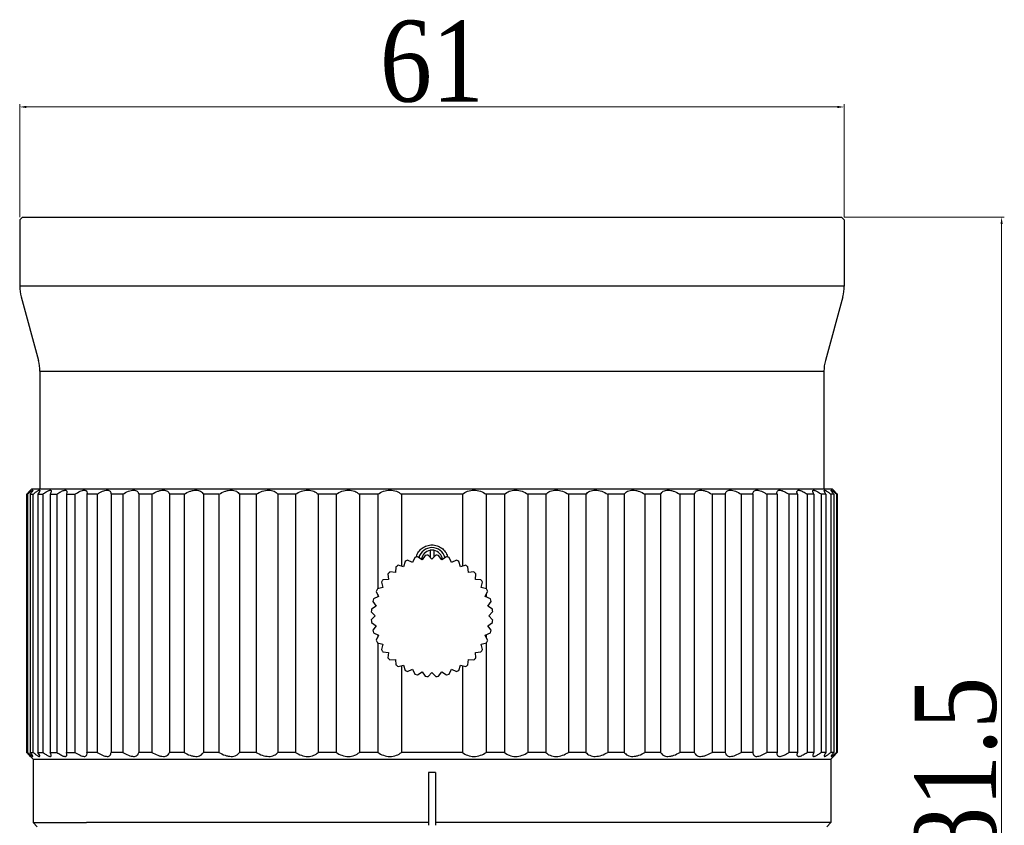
# Model space of a CAD drawing. Header units: millimetres. Extents: x 645 to 730, y -360 to -244.
# Tile 4 of 4: x 657 to 730, y -304 to -244. Entities that reach past the tile are written whole.
import ezdxf

# ---------------------------------------------------------------- set-up
doc = ezdxf.new("R2010")
doc.units = ezdxf.units.MM
doc.header["$LTSCALE"] = 16.335
doc.header["$PDMODE"] = 3
doc.header["$PDSIZE"] = 8
doc.layers.get('0').update_dxf_attribs({"linetype": 'CONTINUOUS'})
doc.layers.get('Defpoints').update_dxf_attribs({"linetype": 'CONTINUOUS'})
doc.layers.add('02___PRT_ALL_AXES', color=7, linetype='CONTINUOUS')
doc.layers.add('标注', color=7, linetype='CONTINUOUS', lineweight=9)
doc.styles.get("Standard").update_dxf_attribs({"font": 'times.ttf', "width": 0.85})
doc.dimstyles.new('AM_ISO', dxfattribs={"dimscale": 0.2, "dimtxt": 3, "dimasz": 2.5, "dimexe": 1, "dimexo": 1, "dimgap": 1.5, "dimtad": 1, "dimdsep": 46, "dimtxsty": 'STANDARD', "dimcen": 0, "dimclrd": 256, "dimclre": 256, "dimclrt": 7, "dimadec": 0, "dimazin": 2, "dimtp": 0.1, "dimtm": 0.1, "dimtfac": 0.71, "dimtmove": 0, "dimatfit": 3, "dimfxl": 1, "dimlwd": -1, "dimlwe": -1, "dimarcsym": 0})

# ---------------------------------------------------------------- blocks, each defined once
blk = doc.blocks.new('*D13')
at = {"layer": 'Defpoints', "color": 0}
for p in [(717.819, -250.637), (656.819, -258.995), (717.819, -258.995)]:
    blk.add_point(p, dxfattribs=at)
at = {"layer": '标注'}
for p, q in [((656.819, -258.795), (656.819, -250.437)), ((717.819, -258.795), (717.819, -250.437)), ((657.319, -250.637), (717.319, -250.637))]:
    blk.add_line(p, q, dxfattribs=at)
for points in [[(657.319, -250.554), (657.319, -250.72), (656.819, -250.637)], [(717.319, -250.72), (717.319, -250.554), (717.819, -250.637)]]:
    blk.add_solid(points, dxfattribs=at)
at = {"layer": '标注', "color": 7, "insert": (687.319, -247.285), "char_height": 0.6, "attachment_point": 5}
blk.add_mtext('{{\\H10x;61}}', dxfattribs=at)
blk = doc.blocks.new('*D14')
at = {"layer": 'Defpoints', "color": 0}
for p in [(717.619, -258.795), (716.019, -340.295), (729.46, -340.295)]:
    blk.add_point(p, dxfattribs=at)
at = {"layer": '标注'}
for p, q in [((717.819, -258.795), (729.66, -258.795)), ((729.46, -259.295), (729.46, -339.795)), ((716.219, -340.295), (729.66, -340.295))]:
    blk.add_line(p, q, dxfattribs=at)
for points in [[(729.544, -259.295), (729.377, -259.295), (729.46, -258.795)], [(729.377, -339.795), (729.544, -339.795), (729.46, -340.295)]]:
    blk.add_solid(points, dxfattribs=at)
at = {"layer": '标注', "color": 7, "insert": (726.1, -299.545), "char_height": 0.6, "attachment_point": 5, "rotation": 90}
blk.add_mtext('{{\\H10x;81.5}}', dxfattribs=at)

msp = doc.modelspace()

# ---------------------------------------------------------------- linework, layer by layer
at = {"color": 7, "linetype": 'Continuous'}
for p, q in [((717.819, -263.893), (656.819, -263.893)), ((658.319, -270.197), (716.319, -270.197)), ((686.056, -283.976), (685.882, -284.348)), ((686.589, -284.159), (686.253, -283.923)), ((686.825, -283.822), (686.589, -284.159)), ((687.319, -284.095), (687.028, -283.804)), ((687.609, -283.804), (687.319, -284.095)), ((688.048, -284.159), (687.812, -283.822)), ((688.385, -283.923), (688.048, -284.159)), ((688.755, -284.348), (688.581, -283.976)), ((684.655, -284.668), (684.619, -285.078)), ((685.219, -284.658), (684.822, -284.551)), ((685.325, -284.261), (685.219, -284.658)), ((685.882, -284.348), (685.51, -284.175)), ((689.128, -284.175), (688.755, -284.348)), ((689.419, -284.658), (689.312, -284.261)), ((689.816, -284.551), (689.419, -284.658)), ((690.018, -285.078), (689.983, -284.668)), ((684.065, -285.186), (684.101, -285.595)), ((684.619, -285.078), (684.209, -285.042)), ((690.428, -285.042), (690.018, -285.078)), ((690.536, -285.595), (690.572, -285.186)), ((683.681, -286.195), (683.284, -286.301)), ((683.575, -285.798), (683.681, -286.195)), ((684.101, -285.595), (683.692, -285.631)), ((690.945, -285.631), (690.536, -285.595)), ((690.956, -286.195), (691.062, -285.798)), ((691.353, -286.301), (690.956, -286.195)), ((683.372, -286.859), (682.999, -287.032)), ((683.198, -286.486), (683.372, -286.859)), ((691.265, -286.859), (691.439, -286.486)), ((691.638, -287.032), (691.265, -286.859)), ((683.182, -287.566), (682.846, -287.801)), ((682.947, -287.229), (683.182, -287.566)), ((691.455, -287.566), (691.691, -287.229)), ((691.791, -287.801), (691.455, -287.566)), ((682.828, -288.004), (683.119, -288.295)), ((683.119, -288.295), (682.828, -288.586)), ((691.519, -288.295), (691.809, -288.004)), ((691.809, -288.586), (691.519, -288.295)), ((682.846, -288.789), (683.182, -289.024)), ((683.182, -289.024), (682.947, -289.361)), ((691.455, -289.024), (691.791, -288.789)), ((691.691, -289.361), (691.455, -289.024)), ((682.999, -289.558), (683.372, -289.731)), ((683.372, -289.731), (683.198, -290.104)), ((691.265, -289.731), (691.638, -289.558)), ((691.439, -290.104), (691.265, -289.731)), ((683.284, -290.289), (683.681, -290.395)), ((683.681, -290.395), (683.575, -290.792)), ((690.956, -290.395), (691.353, -290.289)), ((691.062, -290.792), (690.956, -290.395)), ((683.692, -290.959), (684.101, -290.995)), ((684.101, -290.995), (684.065, -291.404)), ((690.536, -290.995), (690.945, -290.959)), ((690.572, -291.404), (690.536, -290.995)), ((684.209, -291.548), (684.619, -291.512)), ((684.619, -291.512), (684.655, -291.922)), ((684.822, -292.039), (685.219, -291.932)), ((685.219, -291.932), (685.325, -292.329)), ((689.312, -292.329), (689.419, -291.932)), ((689.419, -291.932), (689.816, -292.039)), ((689.983, -291.922), (690.018, -291.512)), ((690.018, -291.512), (690.428, -291.548)), ((685.51, -292.415), (685.882, -292.242)), ((685.882, -292.242), (686.056, -292.614)), ((686.253, -292.667), (686.589, -292.431)), ((686.589, -292.431), (686.825, -292.768)), ((687.028, -292.786), (687.319, -292.495)), ((687.319, -292.495), (687.609, -292.786)), ((687.812, -292.768), (688.048, -292.431)), ((688.048, -292.431), (688.385, -292.667)), ((688.581, -292.614), (688.755, -292.242)), ((688.755, -292.242), (689.128, -292.415)), ((687.569, -299.895), (687.069, -299.895)), ((687.069, -299.895), (687.069, -303.794)), ((687.569, -299.895), (687.569, -303.794))]:
    msp.add_line(p, q, dxfattribs=at)
for centre, radius, start, end in [((659.819, -263.893), 3, 180, 195.25512), ((714.819, -263.893), 3, 344.74488, 0), ((655.319, -270.197), 3, 0, 15.25512), ((719.319, -270.197), 3, 164.74488, 180), ((687.319, -284.245), 1, 14.43961, 165.5599), ((687.319, -288.295), 4.5, 103.7027, 106.2973), ((687.309, -284.247), 1.198, 163.02502, 165.35849), ((687.319, -288.295), 4.5, 93.7027, 96.2973), ((687.319, -288.295), 4.5, 83.7027, 86.2973), ((687.319, -288.295), 4.5, 73.7027, 76.2973), ((687.328, -284.247), 1.199, 14.64495, 16.99859), ((687.319, -288.295), 4.5, 123.7027, 126.2973), ((687.319, -288.295), 4.5, 113.7027, 116.2973), ((687.319, -288.295), 4.5, 63.7027, 66.2973), ((687.319, -288.295), 4.5, 53.7027, 56.2973), ((687.319, -288.295), 4.5, 133.7027, 136.2973), ((687.319, -288.295), 4.5, 43.7027, 46.2973), ((687.319, -288.295), 4.5, 143.7027, 146.2973), ((687.319, -288.295), 4.5, 33.7027, 36.2973), ((687.319, -288.295), 4.5, 153.7027, 156.2973), ((687.319, -288.295), 4.5, 23.7027, 26.2973), ((687.319, -288.295), 4.5, 163.7027, 166.2973), ((687.319, -288.295), 4.5, 13.7027, 16.2973), ((687.319, -288.295), 4.5, 173.7027, 176.2973), ((687.319, -288.295), 4.5, 3.7027, 6.2973), ((687.319, -288.295), 4.5, 183.7027, 186.2973), ((687.319, -288.295), 4.5, 353.7027, 356.2973), ((687.319, -288.295), 4.5, 193.7027, 196.2973), ((687.319, -288.295), 4.5, 343.7027, 346.2973), ((687.319, -288.295), 4.5, 203.7027, 206.2973), ((687.319, -288.295), 4.5, 333.7027, 336.2973), ((687.319, -288.295), 4.5, 213.7027, 216.2973), ((687.319, -288.295), 4.5, 323.7027, 326.2973), ((687.319, -288.295), 4.5, 223.7027, 226.2973), ((687.319, -288.295), 4.5, 233.7027, 236.2973), ((687.319, -288.295), 4.5, 303.7027, 306.2973), ((687.319, -288.295), 4.5, 313.7027, 316.2973), ((687.319, -288.295), 4.5, 243.7027, 246.2973), ((687.319, -288.295), 4.5, 253.7027, 256.2973), ((687.319, -288.295), 4.5, 263.7027, 266.2973), ((687.319, -288.295), 4.5, 273.7027, 276.2973), ((687.319, -288.295), 4.5, 283.7027, 286.2973), ((687.319, -288.295), 4.5, 293.7027, 296.2973)]:
    msp.add_arc(centre, radius, start, end, dxfattribs=at)
for points, knots in [([(686.163, -283.897), (686.2, -283.775), (686.315, -283.541), (686.588, -283.264), (686.934, -283.086), (687.191, -283.045), (687.319, -283.045)], [0, 0, 0, 0, 0.249989, 0.49999, 0.749997, 1, 1, 1, 1]), ([(687.319, -283.045), (687.446, -283.045), (687.703, -283.085), (688.049, -283.264), (688.322, -283.541), (688.437, -283.774), (688.475, -283.896)], [0, 0, 0, 0, 0.249986, 0.499997, 0.749987, 1, 1, 1, 1])]:
    msp.add_open_spline(points, degree=3, knots=knots, dxfattribs=at)
at = {"layer": '02___PRT_ALL_AXES', "color": 7, "linetype": 'Continuous'}
for p, q in [((657.019, -258.795), (656.819, -258.995)), ((656.819, -258.995), (656.819, -263.893)), ((657.019, -258.795), (717.619, -258.795)), ((717.619, -258.795), (717.819, -258.995)), ((717.819, -258.995), (717.819, -263.893)), ((656.924, -264.683), (658.213, -269.407)), ((717.713, -264.683), (716.424, -269.407)), ((658.319, -270.197), (658.319, -278.895)), ((716.319, -270.197), (716.319, -278.895)), ((657.719, -278.895), (657.617, -278.996)), ((657.719, -278.895), (716.919, -278.895)), ((716.919, -278.895), (717.02, -278.996)), ((657.332, -279.295), (657.404, -279.295)), ((657.332, -279.295), (657.332, -298.395)), ((657.404, -279.295), (657.404, -298.395)), ((657.619, -278.995), (657.494, -279.126)), ((657.588, -279.295), (657.803, -279.295)), ((657.588, -279.295), (657.588, -298.395)), ((657.591, -279.024), (657.619, -278.995)), ((657.803, -279.295), (657.803, -298.395)), ((658.17, -279.295), (658.527, -279.295)), ((658.17, -279.295), (658.17, -298.395)), ((658.527, -279.295), (658.527, -298.395)), ((659.072, -279.295), (659.565, -279.295)), ((659.072, -279.295), (659.072, -298.395)), ((659.565, -279.295), (659.565, -298.395)), ((660.316, -279.131), (660.283, -279.295)), ((660.283, -279.295), (660.908, -279.295)), ((660.283, -279.295), (660.283, -298.395)), ((660.908, -279.295), (660.908, -298.395)), ((661.799, -279.204), (661.79, -279.295)), ((662.54, -279.295), (661.79, -279.295)), ((661.79, -279.295), (661.79, -298.395)), ((662.54, -279.295), (662.54, -298.395)), ((663.577, -279.294), (663.577, -298.396)), ((664.443, -279.295), (663.577, -279.295)), ((664.443, -279.295), (664.443, -298.395)), ((666.598, -279.295), (665.624, -279.295)), ((665.624, -279.295), (665.624, -298.395)), ((666.598, -279.295), (666.598, -298.395)), ((668.979, -279.295), (667.909, -279.295)), ((667.909, -279.295), (667.909, -298.395)), ((668.979, -279.295), (668.979, -298.395)), ((671.561, -279.295), (670.407, -279.295)), ((670.407, -279.295), (670.407, -298.395)), ((671.561, -279.295), (671.561, -298.395)), ((674.316, -279.295), (673.089, -279.295)), ((673.089, -279.295), (673.089, -298.395)), ((674.316, -279.295), (674.316, -298.395)), ((677.213, -279.295), (675.928, -279.295)), ((675.928, -279.295), (675.928, -298.395)), ((677.213, -279.295), (677.213, -298.395)), ((680.221, -279.295), (678.891, -279.295)), ((678.891, -279.295), (678.891, -298.395)), ((680.221, -279.295), (680.221, -298.395)), ((683.307, -279.295), (681.947, -279.295)), ((681.947, -279.295), (681.947, -298.395)), ((683.307, -279.295), (683.307, -286.301)), ((689.576, -279.295), (685.062, -279.295)), ((685.062, -279.295), (685.062, -284.616)), ((689.576, -279.295), (689.576, -284.616)), ((692.69, -279.295), (691.331, -279.295)), ((691.331, -279.295), (691.331, -286.301)), ((692.69, -279.295), (692.69, -298.395)), ((695.746, -279.295), (694.416, -279.295)), ((694.416, -279.295), (694.416, -298.395)), ((695.746, -279.295), (695.746, -298.395)), ((698.709, -279.295), (697.424, -279.295)), ((697.424, -279.295), (697.424, -298.395)), ((698.709, -279.295), (698.709, -298.395)), ((701.548, -279.295), (700.322, -279.295)), ((700.322, -279.295), (700.322, -298.395)), ((701.548, -279.295), (701.548, -298.395)), ((704.231, -279.295), (703.076, -279.295)), ((703.076, -279.295), (703.076, -298.395)), ((704.231, -279.295), (704.231, -298.395)), ((706.728, -279.295), (705.658, -279.295)), ((705.658, -279.295), (705.658, -298.395)), ((706.728, -279.295), (706.728, -298.395)), ((709.013, -279.295), (708.04, -279.295)), ((708.04, -279.295), (708.04, -298.395)), ((709.013, -279.295), (709.013, -298.395)), ((711.06, -279.295), (710.194, -279.295)), ((710.194, -279.295), (710.194, -298.395)), ((711.06, -279.294), (711.06, -298.395)), ((712.847, -279.295), (712.097, -279.295)), ((712.097, -279.295), (712.097, -298.395)), ((712.847, -279.295), (712.839, -279.204)), ((712.847, -279.295), (712.847, -298.395)), ((714.354, -279.295), (713.729, -279.295)), ((713.729, -279.295), (713.729, -298.395)), ((714.354, -279.295), (714.321, -279.131)), ((714.354, -279.295), (714.354, -298.395)), ((715.565, -279.295), (715.072, -279.295)), ((715.072, -279.295), (715.072, -298.395)), ((715.565, -279.295), (715.565, -298.395)), ((716.467, -279.295), (716.111, -279.295)), ((716.111, -279.295), (716.111, -298.395)), ((716.467, -279.295), (716.467, -298.395)), ((717.049, -279.295), (716.834, -279.295)), ((716.834, -279.295), (716.834, -298.395)), ((717.14, -279.122), (717.019, -278.995)), ((717.019, -278.995), (717.044, -279.022)), ((717.049, -279.295), (717.049, -298.395)), ((717.306, -279.295), (717.234, -279.295)), ((717.234, -279.295), (717.234, -298.395)), ((717.306, -279.295), (717.306, -298.395)), ((687.177, -283.416), (687.177, -283.954)), ((687.177, -283.416), (687.319, -283.416)), ((687.319, -283.416), (687.454, -283.416)), ((687.454, -283.416), (687.454, -283.96)), ((686.621, -284.113), (686.589, -284.113)), ((686.589, -284.113), (686.589, -284.159)), ((688.049, -284.113), (688.016, -284.113)), ((688.049, -284.113), (688.049, -284.159)), ((683.307, -286.718), (683.307, -286.889)), ((691.331, -286.718), (691.331, -286.889)), ((683.307, -289.701), (683.307, -289.872)), ((691.331, -289.701), (691.331, -289.872)), ((683.307, -290.289), (683.307, -298.395)), ((691.331, -290.289), (691.331, -298.395)), ((685.062, -291.974), (685.062, -298.395)), ((689.576, -291.974), (689.576, -298.395)), ((657.332, -298.395), (657.404, -298.395)), ((657.619, -298.695), (657.494, -298.564)), ((657.588, -298.395), (657.803, -298.395)), ((658.17, -298.395), (658.527, -298.395)), ((659.072, -298.395), (659.565, -298.395)), ((660.316, -298.559), (660.283, -298.395)), ((660.283, -298.395), (660.908, -298.395)), ((661.799, -298.486), (661.79, -298.395)), ((662.54, -298.395), (661.79, -298.395)), ((664.443, -298.395), (663.577, -298.395)), ((666.598, -298.395), (665.624, -298.395)), ((668.979, -298.395), (667.909, -298.395)), ((671.561, -298.395), (670.407, -298.395)), ((674.316, -298.395), (673.089, -298.395)), ((677.213, -298.395), (675.928, -298.395)), ((680.221, -298.395), (678.891, -298.395)), ((683.307, -298.395), (681.947, -298.395)), ((689.576, -298.395), (685.062, -298.395)), ((692.69, -298.395), (691.331, -298.395)), ((695.746, -298.395), (694.416, -298.395)), ((698.709, -298.395), (697.424, -298.395)), ((701.548, -298.395), (700.322, -298.395)), ((704.231, -298.395), (703.076, -298.395)), ((706.728, -298.395), (705.658, -298.395)), ((709.013, -298.395), (708.04, -298.395)), ((711.06, -298.395), (710.194, -298.395)), ((711.06, -298.395), (711.06, -298.396)), ((712.847, -298.395), (712.097, -298.395)), ((712.847, -298.395), (712.839, -298.486)), ((714.354, -298.395), (713.729, -298.395)), ((714.354, -298.395), (714.321, -298.559)), ((715.565, -298.395), (715.072, -298.395)), ((716.467, -298.395), (716.111, -298.395)), ((717.049, -298.395), (716.834, -298.395)), ((717.14, -298.568), (717.019, -298.695)), ((717.306, -298.395), (717.234, -298.395)), ((657.591, -298.666), (657.619, -298.695)), ((657.617, -298.694), (657.819, -298.895)), ((657.819, -298.895), (657.819, -303.595)), ((657.819, -298.895), (716.819, -298.895)), ((717.02, -298.694), (716.819, -298.895)), ((716.819, -298.895), (716.819, -303.595)), ((717.019, -298.695), (717.044, -298.668)), ((657.819, -303.595), (661.771, -303.595)), ((657.819, -303.595), (658.119, -303.895)), ((687.069, -303.595), (661.771, -303.595)), ((716.819, -303.595), (687.569, -303.595)), ((716.819, -303.595), (716.519, -303.895))]:
    msp.add_line(p, q, dxfattribs=at)
for centre, radius, start, end in [((596.94, -221.228), 83.779, 316.12398, 316.28403), ((663.758, -286.245), 9.417, 131.54345, 132.43694), ((711.41, -285.656), 8.624, 47.52197, 48.49342), ((777.58, -221.34), 83.617, 223.71178, 223.87616), ((687.319, -284.245), 0.8, 100.16421, 170.85577), ((687.319, -284.245), 0.8, 9.14332, 80.27261), ((596.94, -356.462), 83.779, 43.71597, 43.87602), ((663.758, -291.445), 9.417, 227.56306, 228.45655), ((711.41, -292.034), 8.624, 311.50658, 312.47803), ((777.58, -356.35), 83.617, 136.12384, 136.28822)]:
    msp.add_arc(centre, radius, start, end, dxfattribs=at)
for points, knots in [([(657.513, -279.197), (657.532, -279.179), (657.57, -279.147), (657.624, -279.101), (657.671, -279.063), (657.711, -279.033), (657.743, -279.011), (657.765, -278.999), (657.778, -278.995), (657.784, -278.995), (657.789, -278.998), (657.789, -279.002), (657.789, -279.004)], [0, 0, 0, 0, 0.22431, 0.425351, 0.599656, 0.743721, 0.854324, 0.929741, 0.954447, 0.971519, 0.9845, 1, 1, 1, 1]), ([(657.789, -279.004), (657.789, -279.009), (657.785, -279.022), (657.768, -279.057), (657.729, -279.115), (657.666, -279.199), (657.616, -279.261), (657.588, -279.295)], [0, 0, 0, 0, 0.043974, 0.113775, 0.328198, 0.629403, 1, 1, 1, 1]), ([(657.803, -279.295), (657.837, -279.267), (657.902, -279.215), (657.996, -279.143), (658.08, -279.084), (658.154, -279.038), (658.207, -279.01), (658.243, -278.998), (658.267, -278.993), (658.296, -278.999), (658.3, -279.02), (658.3, -279.029)], [0, 0, 0, 0, 0.21367, 0.408795, 0.580436, 0.723545, 0.833519, 0.875398, 0.908712, 0.954451, 1, 1, 1, 1]), ([(658.3, -279.029), (658.3, -279.045), (658.29, -279.082), (658.25, -279.172), (658.205, -279.244), (658.17, -279.295)], [0, 0, 0, 0, 0.155166, 0.37824, 1, 1, 1, 1]), ([(658.527, -279.295), (658.605, -279.235), (658.719, -279.154), (658.87, -279.064), (658.962, -279.02), (659.037, -278.996), (659.092, -278.993), (659.122, -279.008), (659.142, -279.031), (659.146, -279.055), (659.146, -279.071)], [0, 0, 0, 0, 0.395262, 0.561488, 0.699395, 0.804987, 0.878955, 0.907948, 0.935633, 1, 1, 1, 1]), ([(659.146, -279.071), (659.146, -279.105), (659.125, -279.183), (659.093, -279.254), (659.072, -279.295)], [0, 0, 0, 0, 0.421241, 1, 1, 1, 1]), ([(659.565, -279.295), (659.66, -279.228), (659.798, -279.138), (659.981, -279.046), (660.095, -279.005), (660.189, -278.99), (660.266, -279.006), (660.311, -279.062), (660.316, -279.107), (660.316, -279.131)], [0, 0, 0, 0, 0.381183, 0.542204, 0.675658, 0.778511, 0.854748, 0.921503, 1, 1, 1, 1]), ([(660.908, -279.295), (661.029, -279.214), (661.206, -279.107), (661.442, -279.015), (661.55, -278.995), (661.598, -278.995)], [0, 0, 0, 0, 0.573904, 0.810767, 1, 1, 1, 1]), ([(661.598, -278.995), (661.628, -278.995), (661.685, -279.002), (661.78, -279.063), (661.798, -279.151), (661.799, -279.204)], [0, 0, 0, 0, 0.277966, 0.510531, 1, 1, 1, 1]), ([(662.54, -279.295), (662.606, -279.252), (662.737, -279.174), (662.933, -279.078), (663.116, -279.014), (663.279, -278.988), (663.416, -279.005), (663.517, -279.072), (663.569, -279.177), (663.577, -279.254), (663.577, -279.294)], [0, 0, 0, 0, 0.18341, 0.354753, 0.507133, 0.634698, 0.736502, 0.821543, 0.90563, 1, 1, 1, 1]), ([(664.443, -279.295), (664.577, -279.211), (664.779, -279.102), (665.055, -279.013), (665.237, -278.988), (665.393, -279.006), (665.515, -279.07), (665.593, -279.173), (665.617, -279.253), (665.624, -279.295)], [0, 0, 0, 0, 0.338924, 0.489862, 0.620905, 0.730051, 0.822536, 0.909294, 1, 1, 1, 1]), ([(666.598, -279.295), (666.736, -279.21), (666.947, -279.1), (667.238, -279.013), (667.436, -278.988), (667.611, -279.007), (667.753, -279.069), (667.854, -279.17), (667.895, -279.252), (667.909, -279.295)], [0, 0, 0, 0, 0.323755, 0.472472, 0.605539, 0.72023, 0.819234, 0.909944, 1, 1, 1, 1]), ([(668.979, -279.295), (669.119, -279.209), (669.338, -279.098), (669.641, -279.012), (669.907, -278.981), (670.156, -279.03), (670.328, -279.168), (670.385, -279.251), (670.407, -279.295)], [0, 0, 0, 0, 0.310017, 0.456409, 0.590797, 0.812877, 0.908299, 1, 1, 1, 1]), ([(671.561, -279.295), (671.702, -279.208), (671.925, -279.097), (672.237, -279.012), (672.521, -278.981), (672.789, -279.031), (672.988, -279.167), (673.06, -279.251), (673.089, -279.295)], [0, 0, 0, 0, 0.296459, 0.439991, 0.574746, 0.805389, 0.905494, 1, 1, 1, 1]), ([(674.316, -279.295), (674.456, -279.207), (674.752, -279.061), (675.216, -278.967), (675.64, -279.041), (675.853, -279.204), (675.928, -279.295)], [0, 0, 0, 0, 0.284452, 0.559447, 0.797884, 1, 1, 1, 1]), ([(677.213, -279.295), (677.351, -279.206), (677.648, -279.058), (678.124, -278.966), (678.568, -279.043), (678.803, -279.203), (678.891, -279.295)], [0, 0, 0, 0, 0.272512, 0.544102, 0.788779, 1, 1, 1, 1]), ([(680.221, -279.295), (680.355, -279.205), (680.65, -279.055), (681.132, -278.966), (681.593, -279.046), (681.847, -279.203), (681.947, -279.295)], [0, 0, 0, 0, 0.261257, 0.529171, 0.77937, 1, 1, 1, 1]), ([(683.307, -279.295), (683.435, -279.204), (683.725, -279.053), (684.208, -278.966), (684.681, -279.048), (684.95, -279.203), (685.062, -279.295)], [0, 0, 0, 0, 0.250552, 0.514531, 0.769706, 1, 1, 1, 1]), ([(689.576, -279.295), (689.687, -279.203), (689.956, -279.048), (690.429, -278.966), (690.913, -279.053), (691.203, -279.204), (691.331, -279.295)], [0, 0, 0, 0, 0.23034, 0.485554, 0.749496, 1, 1, 1, 1]), ([(692.69, -279.295), (692.791, -279.203), (693.045, -279.046), (693.505, -278.966), (693.987, -279.055), (694.282, -279.205), (694.416, -279.295)], [0, 0, 0, 0, 0.220675, 0.470914, 0.738792, 1, 1, 1, 1]), ([(695.746, -279.295), (695.834, -279.203), (696.069, -279.043), (696.514, -278.966), (696.989, -279.058), (697.286, -279.206), (697.424, -279.295)], [0, 0, 0, 0, 0.211263, 0.455982, 0.727539, 1, 1, 1, 1]), ([(698.709, -279.295), (698.784, -279.204), (698.997, -279.041), (699.422, -278.967), (699.886, -279.061), (700.181, -279.207), (700.322, -279.295)], [0, 0, 0, 0, 0.202157, 0.440636, 0.7156, 1, 1, 1, 1]), ([(701.548, -279.295), (701.577, -279.251), (701.649, -279.167), (701.848, -279.031), (702.116, -278.981), (702.4, -279.012), (702.712, -279.097), (702.935, -279.208), (703.076, -279.295)], [0, 0, 0, 0, 0.094519, 0.194651, 0.425338, 0.560085, 0.703595, 1, 1, 1, 1]), ([(704.231, -279.295), (704.253, -279.251), (704.309, -279.168), (704.481, -279.029), (704.731, -278.981), (704.996, -279.012), (705.3, -279.098), (705.518, -279.209), (705.658, -279.295)], [0, 0, 0, 0, 0.091713, 0.187161, 0.409284, 0.543668, 0.690037, 1, 1, 1, 1]), ([(706.728, -279.295), (706.743, -279.252), (706.783, -279.17), (706.885, -279.069), (707.027, -279.007), (707.201, -278.988), (707.399, -279.013), (707.69, -279.1), (707.902, -279.21), (708.04, -279.295)], [0, 0, 0, 0, 0.090067, 0.180801, 0.279823, 0.394543, 0.527607, 0.676301, 1, 1, 1, 1]), ([(709.013, -279.295), (709.02, -279.253), (709.044, -279.173), (709.122, -279.07), (709.244, -279.006), (709.401, -278.988), (709.582, -279.013), (709.858, -279.102), (710.06, -279.211), (710.194, -279.295)], [0, 0, 0, 0, 0.090718, 0.177496, 0.269999, 0.379174, 0.510217, 0.661133, 1, 1, 1, 1]), ([(711.06, -279.294), (711.06, -279.254), (711.068, -279.177), (711.12, -279.072), (711.221, -279.005), (711.358, -278.988), (711.521, -279.014), (711.705, -279.078), (711.9, -279.174), (712.031, -279.252), (712.097, -279.295)], [0, 0, 0, 0, 0.094382, 0.178487, 0.263543, 0.365378, 0.492947, 0.645306, 0.816613, 1, 1, 1, 1]), ([(712.839, -279.204), (712.839, -279.172), (712.845, -279.112), (712.894, -279.032), (712.984, -278.992), (713.099, -278.994), (713.236, -279.03), (713.392, -279.095), (713.559, -279.185), (713.672, -279.257), (713.729, -279.295)], [0, 0, 0, 0, 0.087892, 0.164231, 0.244681, 0.346445, 0.476531, 0.632783, 0.809406, 1, 1, 1, 1]), ([(714.321, -279.131), (714.321, -279.107), (714.326, -279.061), (714.372, -279.006), (714.448, -278.99), (714.543, -279.005), (714.656, -279.046), (714.84, -279.138), (714.978, -279.228), (715.072, -279.295)], [0, 0, 0, 0, 0.078486, 0.145245, 0.221531, 0.324402, 0.45788, 0.618872, 1, 1, 1, 1]), ([(715.565, -279.295), (715.545, -279.254), (715.512, -279.183), (715.491, -279.105), (715.492, -279.071)], [0, 0, 0, 0, 0.578827, 1, 1, 1, 1]), ([(715.492, -279.071), (715.492, -279.055), (715.495, -279.031), (715.516, -279.008), (715.546, -278.993), (715.6, -278.996), (715.675, -279.02), (715.768, -279.065), (715.918, -279.154), (716.032, -279.236), (716.111, -279.295)], [0, 0, 0, 0, 0.064348, 0.092029, 0.121044, 0.195034, 0.300693, 0.438599, 0.604801, 1, 1, 1, 1]), ([(716.337, -279.029), (716.337, -279.02), (716.342, -278.999), (716.371, -278.993), (716.394, -278.998), (716.43, -279.01), (716.484, -279.038), (716.557, -279.084), (716.642, -279.144), (716.736, -279.215), (716.8, -279.267), (716.834, -279.295)], [0, 0, 0, 0, 0.045483, 0.091267, 0.124603, 0.166533, 0.276569, 0.419671, 0.591289, 0.786368, 1, 1, 1, 1]), ([(716.467, -279.295), (716.433, -279.244), (716.387, -279.172), (716.347, -279.082), (716.337, -279.045), (716.337, -279.029)], [0, 0, 0, 0, 0.621889, 0.84492, 1, 1, 1, 1]), ([(716.848, -279.004), (716.848, -279.002), (716.848, -278.998), (716.853, -278.995), (716.86, -278.995), (716.873, -278.999), (716.895, -279.011), (716.927, -279.033), (716.967, -279.063), (717.014, -279.102), (717.068, -279.147), (717.105, -279.18), (717.125, -279.197)], [0, 0, 0, 0, 0.015383, 0.028363, 0.045474, 0.070257, 0.145901, 0.256627, 0.400699, 0.574951, 0.775875, 1, 1, 1, 1]), ([(717.049, -279.295), (717.021, -279.261), (716.971, -279.199), (716.908, -279.114), (716.869, -279.056), (716.852, -279.022), (716.848, -279.009), (716.848, -279.004)], [0, 0, 0, 0, 0.370852, 0.672188, 0.886539, 0.95624, 1, 1, 1, 1]), ([(657.513, -298.493), (657.532, -298.511), (657.57, -298.543), (657.624, -298.589), (657.671, -298.627), (657.711, -298.657), (657.743, -298.679), (657.765, -298.691), (657.778, -298.695), (657.784, -298.695), (657.789, -298.692), (657.789, -298.688), (657.789, -298.686)], [0, 0, 0, 0, 0.22431, 0.425351, 0.599656, 0.743721, 0.854324, 0.929741, 0.954447, 0.971519, 0.9845, 1, 1, 1, 1]), ([(657.789, -298.686), (657.789, -298.681), (657.785, -298.668), (657.768, -298.633), (657.729, -298.575), (657.666, -298.491), (657.616, -298.429), (657.588, -298.395)], [0, 0, 0, 0, 0.043974, 0.113775, 0.328198, 0.629403, 1, 1, 1, 1]), ([(657.803, -298.395), (657.837, -298.423), (657.902, -298.475), (657.996, -298.547), (658.08, -298.606), (658.154, -298.652), (658.207, -298.68), (658.243, -298.692), (658.267, -298.697), (658.296, -298.691), (658.3, -298.67), (658.3, -298.661)], [0, 0, 0, 0, 0.21367, 0.408795, 0.580436, 0.723545, 0.833519, 0.875398, 0.908712, 0.954451, 1, 1, 1, 1]), ([(658.3, -298.661), (658.3, -298.645), (658.29, -298.608), (658.25, -298.518), (658.205, -298.446), (658.17, -298.395)], [0, 0, 0, 0, 0.155166, 0.37824, 1, 1, 1, 1]), ([(658.527, -298.395), (658.605, -298.455), (658.719, -298.536), (658.87, -298.626), (658.962, -298.67), (659.037, -298.694), (659.092, -298.697), (659.122, -298.682), (659.142, -298.659), (659.146, -298.635), (659.146, -298.619)], [0, 0, 0, 0, 0.395262, 0.561488, 0.699395, 0.804987, 0.878955, 0.907948, 0.935633, 1, 1, 1, 1]), ([(659.146, -298.619), (659.146, -298.585), (659.125, -298.507), (659.093, -298.436), (659.072, -298.395)], [0, 0, 0, 0, 0.421241, 1, 1, 1, 1]), ([(659.565, -298.395), (659.66, -298.462), (659.798, -298.552), (659.981, -298.644), (660.095, -298.685), (660.189, -298.7), (660.266, -298.684), (660.311, -298.628), (660.316, -298.583), (660.316, -298.559)], [0, 0, 0, 0, 0.381183, 0.542204, 0.675658, 0.778511, 0.854748, 0.921503, 1, 1, 1, 1]), ([(660.908, -298.395), (661.029, -298.476), (661.206, -298.583), (661.442, -298.675), (661.55, -298.695), (661.598, -298.695)], [0, 0, 0, 0, 0.573904, 0.810767, 1, 1, 1, 1]), ([(661.598, -298.695), (661.628, -298.695), (661.685, -298.688), (661.78, -298.627), (661.798, -298.539), (661.799, -298.486)], [0, 0, 0, 0, 0.277966, 0.510531, 1, 1, 1, 1]), ([(662.54, -298.395), (662.606, -298.438), (662.737, -298.516), (662.933, -298.612), (663.116, -298.676), (663.279, -298.702), (663.416, -298.685), (663.517, -298.618), (663.569, -298.513), (663.577, -298.436), (663.577, -298.396)], [0, 0, 0, 0, 0.18341, 0.354753, 0.507133, 0.634698, 0.736502, 0.821543, 0.90563, 1, 1, 1, 1]), ([(664.443, -298.395), (664.577, -298.479), (664.779, -298.588), (665.055, -298.677), (665.237, -298.702), (665.393, -298.684), (665.515, -298.62), (665.593, -298.517), (665.617, -298.437), (665.624, -298.395)], [0, 0, 0, 0, 0.338924, 0.489862, 0.620905, 0.730051, 0.822536, 0.909294, 1, 1, 1, 1]), ([(666.598, -298.395), (666.736, -298.48), (666.947, -298.59), (667.238, -298.677), (667.436, -298.702), (667.611, -298.683), (667.753, -298.621), (667.854, -298.52), (667.895, -298.438), (667.909, -298.395)], [0, 0, 0, 0, 0.323755, 0.472472, 0.605539, 0.72023, 0.819234, 0.909944, 1, 1, 1, 1]), ([(668.979, -298.395), (669.119, -298.481), (669.338, -298.592), (669.641, -298.678), (669.907, -298.709), (670.156, -298.66), (670.328, -298.522), (670.385, -298.439), (670.407, -298.395)], [0, 0, 0, 0, 0.310017, 0.456409, 0.590797, 0.812877, 0.908299, 1, 1, 1, 1]), ([(671.561, -298.395), (671.702, -298.482), (671.925, -298.593), (672.237, -298.678), (672.521, -298.709), (672.789, -298.659), (672.988, -298.523), (673.06, -298.439), (673.089, -298.395)], [0, 0, 0, 0, 0.296459, 0.439991, 0.574746, 0.805389, 0.905494, 1, 1, 1, 1]), ([(674.316, -298.395), (674.456, -298.483), (674.752, -298.629), (675.216, -298.723), (675.64, -298.649), (675.853, -298.486), (675.928, -298.395)], [0, 0, 0, 0, 0.284452, 0.559447, 0.797884, 1, 1, 1, 1]), ([(677.213, -298.395), (677.351, -298.484), (677.648, -298.632), (678.124, -298.724), (678.568, -298.647), (678.803, -298.487), (678.891, -298.395)], [0, 0, 0, 0, 0.272512, 0.544102, 0.788779, 1, 1, 1, 1]), ([(680.221, -298.395), (680.355, -298.485), (680.65, -298.635), (681.132, -298.724), (681.593, -298.644), (681.847, -298.487), (681.947, -298.395)], [0, 0, 0, 0, 0.261257, 0.529171, 0.77937, 1, 1, 1, 1]), ([(683.307, -298.395), (683.435, -298.486), (683.725, -298.637), (684.208, -298.724), (684.681, -298.642), (684.95, -298.487), (685.062, -298.395)], [0, 0, 0, 0, 0.250552, 0.514531, 0.769706, 1, 1, 1, 1]), ([(689.576, -298.395), (689.687, -298.487), (689.956, -298.642), (690.429, -298.724), (690.913, -298.637), (691.203, -298.486), (691.331, -298.395)], [0, 0, 0, 0, 0.23034, 0.485554, 0.749496, 1, 1, 1, 1]), ([(692.69, -298.395), (692.791, -298.487), (693.045, -298.644), (693.505, -298.724), (693.987, -298.635), (694.282, -298.485), (694.416, -298.395)], [0, 0, 0, 0, 0.220675, 0.470914, 0.738792, 1, 1, 1, 1]), ([(695.746, -298.395), (695.834, -298.487), (696.069, -298.647), (696.514, -298.724), (696.989, -298.632), (697.286, -298.484), (697.424, -298.395)], [0, 0, 0, 0, 0.211263, 0.455982, 0.727539, 1, 1, 1, 1]), ([(698.709, -298.395), (698.784, -298.486), (698.997, -298.649), (699.422, -298.723), (699.886, -298.629), (700.181, -298.483), (700.322, -298.395)], [0, 0, 0, 0, 0.202157, 0.440636, 0.7156, 1, 1, 1, 1]), ([(701.548, -298.395), (701.577, -298.439), (701.649, -298.523), (701.848, -298.659), (702.116, -298.709), (702.4, -298.678), (702.712, -298.593), (702.935, -298.482), (703.076, -298.395)], [0, 0, 0, 0, 0.094519, 0.194651, 0.425338, 0.560085, 0.703595, 1, 1, 1, 1]), ([(704.231, -298.395), (704.253, -298.439), (704.309, -298.522), (704.481, -298.661), (704.731, -298.709), (704.996, -298.678), (705.3, -298.592), (705.518, -298.481), (705.658, -298.395)], [0, 0, 0, 0, 0.091713, 0.187161, 0.409284, 0.543668, 0.690037, 1, 1, 1, 1]), ([(706.728, -298.395), (706.743, -298.438), (706.783, -298.52), (706.885, -298.621), (707.027, -298.683), (707.201, -298.702), (707.399, -298.677), (707.69, -298.59), (707.902, -298.48), (708.04, -298.395)], [0, 0, 0, 0, 0.090067, 0.180801, 0.279823, 0.394543, 0.527607, 0.676301, 1, 1, 1, 1]), ([(709.013, -298.395), (709.02, -298.437), (709.044, -298.517), (709.122, -298.62), (709.244, -298.684), (709.401, -298.702), (709.582, -298.677), (709.858, -298.588), (710.06, -298.479), (710.194, -298.395)], [0, 0, 0, 0, 0.090718, 0.177496, 0.269999, 0.379174, 0.510217, 0.661133, 1, 1, 1, 1]), ([(711.06, -298.396), (711.06, -298.436), (711.068, -298.513), (711.12, -298.618), (711.221, -298.685), (711.358, -298.702), (711.521, -298.676), (711.705, -298.612), (711.9, -298.516), (712.031, -298.438), (712.097, -298.395)], [0, 0, 0, 0, 0.094382, 0.178487, 0.263543, 0.365378, 0.492947, 0.645306, 0.816613, 1, 1, 1, 1]), ([(712.839, -298.486), (712.839, -298.518), (712.845, -298.578), (712.894, -298.658), (712.984, -298.698), (713.099, -298.696), (713.236, -298.66), (713.392, -298.595), (713.559, -298.505), (713.672, -298.433), (713.729, -298.395)], [0, 0, 0, 0, 0.087892, 0.164231, 0.244681, 0.346445, 0.476531, 0.632783, 0.809406, 1, 1, 1, 1]), ([(714.321, -298.559), (714.321, -298.583), (714.326, -298.629), (714.372, -298.684), (714.448, -298.7), (714.543, -298.685), (714.656, -298.644), (714.84, -298.552), (714.978, -298.462), (715.072, -298.395)], [0, 0, 0, 0, 0.078486, 0.145245, 0.221531, 0.324402, 0.45788, 0.618872, 1, 1, 1, 1]), ([(715.565, -298.395), (715.545, -298.436), (715.512, -298.507), (715.491, -298.585), (715.492, -298.619)], [0, 0, 0, 0, 0.578827, 1, 1, 1, 1]), ([(715.492, -298.619), (715.492, -298.635), (715.495, -298.659), (715.516, -298.682), (715.546, -298.697), (715.6, -298.694), (715.675, -298.67), (715.768, -298.625), (715.918, -298.536), (716.032, -298.454), (716.111, -298.395)], [0, 0, 0, 0, 0.064348, 0.092029, 0.121044, 0.195034, 0.300693, 0.438599, 0.604801, 1, 1, 1, 1]), ([(716.467, -298.395), (716.433, -298.446), (716.387, -298.518), (716.347, -298.608), (716.337, -298.645), (716.337, -298.661)], [0, 0, 0, 0, 0.621889, 0.84492, 1, 1, 1, 1]), ([(716.337, -298.661), (716.337, -298.67), (716.342, -298.691), (716.371, -298.697), (716.394, -298.692), (716.43, -298.68), (716.484, -298.652), (716.557, -298.606), (716.642, -298.546), (716.736, -298.475), (716.8, -298.423), (716.834, -298.395)], [0, 0, 0, 0, 0.045483, 0.091267, 0.124603, 0.166533, 0.276569, 0.419671, 0.591289, 0.786368, 1, 1, 1, 1]), ([(717.049, -298.395), (717.021, -298.429), (716.971, -298.491), (716.908, -298.576), (716.869, -298.634), (716.852, -298.668), (716.848, -298.681), (716.848, -298.686)], [0, 0, 0, 0, 0.370852, 0.672188, 0.886539, 0.95624, 1, 1, 1, 1]), ([(716.848, -298.686), (716.848, -298.688), (716.848, -298.692), (716.853, -298.695), (716.86, -298.695), (716.873, -298.691), (716.895, -298.679), (716.927, -298.657), (716.967, -298.627), (717.014, -298.588), (717.068, -298.543), (717.105, -298.51), (717.125, -298.493)], [0, 0, 0, 0, 0.015383, 0.028363, 0.045474, 0.070257, 0.145901, 0.256627, 0.400699, 0.574951, 0.775875, 1, 1, 1, 1])]:
    msp.add_open_spline(points, degree=3, knots=knots, dxfattribs=at)

# ---------------------------------------------------------------- dimensions: what is measured, and where the dimension line sits
at = {"layer": '标注', "color": 7}
dim = msp.add_linear_dim(base=(717.819, -250.637), p1=(656.819, -258.995), p2=(717.819, -258.995), text='{{\\H10x;<>}}', dimstyle='AM_ISO', dxfattribs=at)
dim.commit()
dim.dimension.update_dxf_attribs({"geometry": '*D13', "text_midpoint": (687.319, -250.637), "dimtype": 160})
dim = msp.add_linear_dim(base=(729.46, -340.295), p1=(717.619, -258.795), p2=(716.019, -340.295), angle=90, text='{{\\H10x;<>}}', dimstyle='AM_ISO', dxfattribs=at)
dim.commit()
dim.dimension.update_dxf_attribs({"geometry": '*D14', "text_midpoint": (726.1, -299.545)})

doc.saveas('drawing.dxf')
